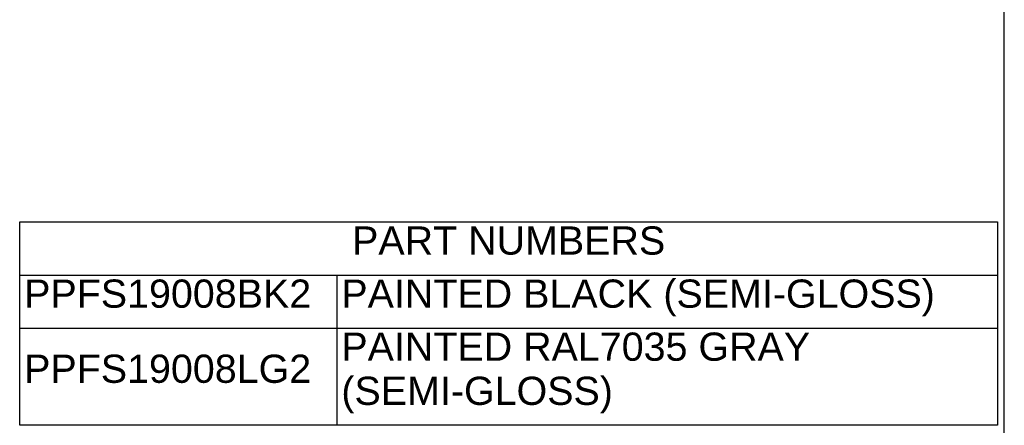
# Model space of a CAD drawing. Header units: inches. Extents: x 0 to 52.8, y -0.2 to 39.5.
# Tile 10 of 17: x 38.9 to 52.8, y 11.1 to 16.9. Entities that reach past the tile are written whole.
import ezdxf
from ezdxf.enums import TextEntityAlignment as Align

# ---------------------------------------------------------------- set-up
doc = ezdxf.new("R2010")
doc.units = ezdxf.units.IN
doc.header["$MEASUREMENT"] = 0
doc.layers.add('Default', color=7, linetype='Continuous')
doc.styles.add('SEACAD_Arial', font='arial.ttf')

# ---------------------------------------------------------------- blocks, each defined once
blk = doc.blocks.new('SE1')
at = {"color": 7, "linetype": 'Continuous'}
for p, q in [((38.887, 13.267), (52.746, 13.267)), ((43.384, 13.267), (43.384, 12.514)), ((38.887, 12.514), (52.746, 12.514)), ((43.384, 12.514), (43.384, 11.136))]:
    blk.add_line(p, q, dxfattribs=at)
blk.add_lwpolyline([(38.887, 11.136), (38.887, 14.019), (52.746, 14.019), (52.746, 11.136), (38.887, 11.136)], dxfattribs=at)
at = {"color": 7, "linetype": 'Continuous', "style": 'SEACAD_Arial'}
for s, p in [('PART NUMBERS', (43.599, 13.956)), ('PPFS19008BK2', (38.95, 13.203)), ('PAINTED BLACK (SEMI-GLOSS)', (43.447, 13.203)), ('PAINTED RAL7035 GRAY', (43.447, 12.451)), ('PPFS19008LG2', (38.95, 12.138)), ('(SEMI-GLOSS)', (43.447, 11.825))]:
    blk.add_text(s, height=0.4, dxfattribs=at).set_placement(p, align=Align.TOP_LEFT)

msp = doc.modelspace()

# ---------------------------------------------------------------- linework, layer by layer
at = {"layer": 'Default', "color": 7, "linetype": 'Continuous'}
msp.add_line((52.845, 0), (52.845, 39.49), dxfattribs=at)

# ---------------------------------------------------------------- block references
msp.add_blockref('SE1', (0, 0))

doc.saveas('drawing.dxf')
